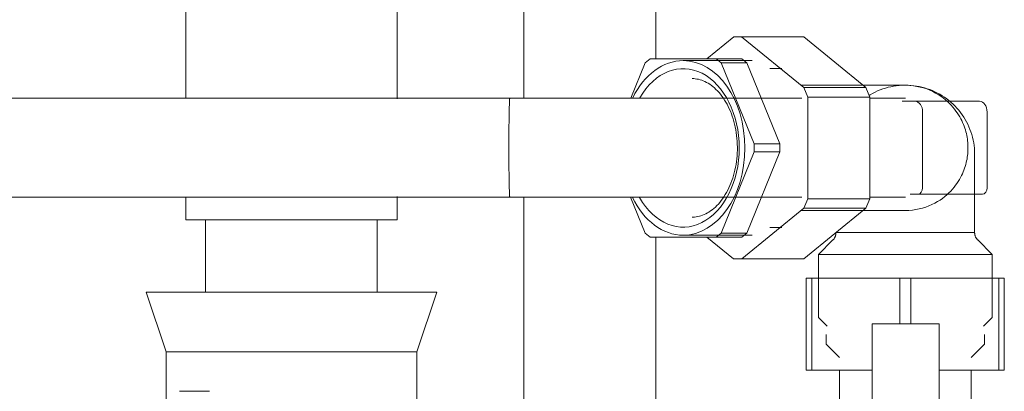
# Model space of a CAD drawing. Header units: millimetres. Extents: x -20716 to -17420, y -600 to 2500.
# Tile 8 of 14: x -20311 to -20162, y 2001 to 2057. Entities that reach past the tile are written whole.
import ezdxf

# ---------------------------------------------------------------- set-up
doc = ezdxf.new("R2010")
doc.units = ezdxf.units.MM
doc.layers.add('M-EQPM', color=50, linetype='Continuous', lineweight=18)
doc.layers.add('P-PIPE', color=3, linetype='Continuous', lineweight=18)

# ---------------------------------------------------------------- blocks, each defined once
blk = doc.blocks.new('HC_Heat Pump_GM_Saunier Duval_GeniaSet TEK_IS_kit complet_2C - HA 10-7_2 STB-985960-Coupe vue face')
at = {"layer": 'M-EQPM'}
for p, q in [((-20202.74, 2054.71), (-20206.82, 2051.37)), ((-20201.55, 2054.71), (-20202.74, 2054.71)), ((-20192.13, 2047.02), (-20201.55, 2054.71)), ((-20192.13, 2054.71), (-20201.55, 2054.71)), ((-20192.13, 2054.71), (-20182.71, 2047.02)), ((-20215.42, 2051.37), (-20216.16, 2050.77)), ((-20205.39, 2051.37), (-20215.42, 2051.37)), ((-20204.64, 2050.77), (-20205.39, 2051.37)), ((-20201.5, 2051.37), (-20205.39, 2051.37)), ((-20201.5, 2051.37), (-20200.76, 2050.77)), ((-20216.16, 2050.77), (-20218.35, 2045.41)), ((-20205.43, 2051.1), (-20210.4, 2051.1)), ((-20199.95, 2051.1), (-20205.43, 2051.1)), ((-20199.63, 2038.48), (-20204.64, 2050.77)), ((-20204.64, 2050.77), (-20200.76, 2050.77)), ((-20200.76, 2050.77), (-20195.74, 2038.48)), ((-20195.47, 2049.91), (-20197.25, 2049.91)), ((-20176.74, 2047.36), (-20192.52, 2047.36)), ((-20191.54, 2045.57), (-20192.13, 2047.02)), ((-20182.71, 2047.02), (-20192.13, 2047.02)), ((-20182.71, 2047.02), (-20182.12, 2045.57)), ((-20236.67, 2045.42), (-20339.84, 2045.42)), ((-20192.45, 2045.42), (-20221.1, 2045.42)), ((-20191.54, 2030.17), (-20191.54, 2045.57)), ((-20182.12, 2045.57), (-20191.54, 2045.57)), ((-20182.12, 2045.57), (-20182.12, 2030.17)), ((-20176.74, 2045.42), (-20182.12, 2045.42)), ((-20175.28, 2044.94), (-20177.22, 2044.94)), ((-20165.51, 2044.94), (-20175.28, 2044.94)), ((-20174.12, 2031.84), (-20174.12, 2043.31)), ((-20164.36, 2043.31), (-20164.36, 2031.84)), ((-20199.63, 2037.27), (-20199.63, 2038.48)), ((-20199.63, 2038.48), (-20195.74, 2038.48)), ((-20195.74, 2038.48), (-20195.74, 2037.27)), ((-20204.64, 2024.98), (-20199.63, 2037.27)), ((-20195.74, 2037.27), (-20200.76, 2024.98)), ((-20199.63, 2037.27), (-20195.74, 2037.27)), ((-20166.24, 2025.04), (-20166.24, 2036.88)), ((-20339.84, 2030.41), (-20236.67, 2030.41)), ((-20221.1, 2030.41), (-20192.45, 2030.41)), ((-20218.38, 2030.41), (-20216.16, 2024.98)), ((-20182.12, 2030.41), (-20176.74, 2030.41)), ((-20176.01, 2030.86), (-20174.82, 2030.86)), ((-20174.82, 2030.86), (-20165.05, 2030.86)), ((-20192.13, 2028.74), (-20191.54, 2030.17)), ((-20182.12, 2030.17), (-20191.54, 2030.17)), ((-20182.12, 2030.17), (-20182.71, 2028.74)), ((-20201.52, 2021.05), (-20192.13, 2028.74)), ((-20192.52, 2028.39), (-20176.74, 2028.39)), ((-20182.71, 2028.74), (-20192.13, 2028.74)), ((-20182.71, 2028.74), (-20192.1, 2021.05)), ((-20282.75, 2027), (-20282.75, 2016)), ((-20256.75, 2016), (-20256.75, 2027)), ((-20197.25, 2025.84), (-20195.47, 2025.84)), ((-20216.16, 2024.98), (-20215.42, 2024.37)), ((-20215.42, 2024.37), (-20205.39, 2024.37)), ((-20210.4, 2024.65), (-20205.43, 2024.65)), ((-20206.83, 2024.37), (-20202.76, 2021.05)), ((-20205.43, 2024.65), (-20199.95, 2024.65)), ((-20205.39, 2024.37), (-20204.64, 2024.98)), ((-20205.39, 2024.37), (-20201.5, 2024.37)), ((-20204.64, 2024.98), (-20200.76, 2024.98)), ((-20200.76, 2024.98), (-20201.5, 2024.37)), ((-20184.17, 2025.04), (-20187.21, 2025.04)), ((-20166.24, 2025.04), (-20184.17, 2025.04)), ((-20187.71, 2023.93), (-20189.9, 2021.74)), ((-20163.59, 2021.74), (-20165.78, 2023.93)), ((-20189.9, 2021.74), (-20189.9, 2012.16)), ((-20186.05, 2021.74), (-20189.9, 2021.74)), ((-20163.59, 2021.74), (-20186.05, 2021.74)), ((-20163.59, 2012.16), (-20163.59, 2021.74)), ((-20202.76, 2021.05), (-20201.52, 2021.05)), ((-20192.1, 2021.05), (-20201.52, 2021.05)), ((-20190.9, 2018.13), (-20191.75, 2018.13)), ((-20191.75, 2004.2), (-20191.75, 2018.13)), ((-20190.9, 2018.13), (-20177.6, 2018.13)), ((-20190.9, 2004.2), (-20190.9, 2018.13)), ((-20175.9, 2018.13), (-20177.6, 2018.13)), ((-20177.6, 2011.18), (-20177.6, 2018.13)), ((-20175.9, 2018.13), (-20162.6, 2018.13)), ((-20175.9, 2011.18), (-20175.9, 2018.13)), ((-20161.75, 2018.13), (-20162.6, 2018.13)), ((-20162.6, 2004.2), (-20162.6, 2018.13)), ((-20161.75, 2004.2), (-20161.75, 2018.13)), ((-20291.75, 2016), (-20288.75, 2007)), ((-20284.11, 2016), (-20291.75, 2016)), ((-20247.75, 2016), (-20284.11, 2016)), ((-20250.75, 2007), (-20247.75, 2016)), ((-20189.9, 2012.16), (-20188.61, 2010.87)), ((-20171.6, 2011.2), (-20181.76, 2011.2)), ((-20181.76, 2011.2), (-20181.76, 2011.18)), ((-20181.76, 2007.55), (-20181.76, 2011.18)), ((-20171.6, 2011.18), (-20171.6, 2011.2)), ((-20171.6, 2011.18), (-20171.6, 2007.55)), ((-20164.88, 2010.87), (-20163.59, 2012.16)), ((-20188.75, 2009.63), (-20188.75, 2008.12)), ((-20164.75, 2008.12), (-20164.75, 2009.63)), ((-20188.75, 2008.12), (-20186.74, 2006.12)), ((-20166.75, 2006.12), (-20164.75, 2008.12)), ((-20288.75, 2007), (-20288.75, 1998.42)), ((-20288.75, 2007), (-20282.15, 2007)), ((-20282.15, 2007), (-20250.75, 2007)), ((-20250.75, 1992.03), (-20250.75, 2007)), ((-20181.76, 2007.55), (-20181.76, 2005.77)), ((-20171.6, 2005.77), (-20171.6, 2007.55)), ((-20181.76, 1995.16), (-20181.76, 2005.77)), ((-20171.6, 2005.77), (-20171.6, 1995.16)), ((-20191.75, 2004.2), (-20190.9, 2004.2)), ((-20181.76, 2004.2), (-20190.9, 2004.2)), ((-20186.74, 2004.2), (-20186.74, 1996.19)), ((-20162.6, 2004.2), (-20171.6, 2004.2)), ((-20166.75, 1996.19), (-20166.75, 2004.2)), ((-20162.6, 2004.2), (-20161.75, 2004.2)), ((-20282.15, 2001), (-20286.72, 2001))]:
    blk.add_line(p, q, dxfattribs=at)
at = {"layer": 'M-EQPM', "flags": 128}
for points in [[(-20209.06, 2048.38), (-20208.81, 2048.37), (-20208.57, 2048.35), (-20208.33, 2048.31), (-20208.08, 2048.27), (-20207.84, 2048.2), (-20207.59, 2048.12), (-20207.35, 2048.03), (-20207.1, 2047.93), (-20206.86, 2047.8), (-20206.62, 2047.67), (-20206.37, 2047.51), (-20206.13, 2047.34), (-20205.89, 2047.16), (-20205.66, 2046.96), (-20205.43, 2046.74), (-20205.2, 2046.51), (-20204.97, 2046.27), (-20204.75, 2046.01), (-20204.54, 2045.73), (-20204.33, 2045.44), (-20204.13, 2045.13), (-20203.94, 2044.82), (-20203.75, 2044.49), (-20203.58, 2044.14), (-20203.41, 2043.79), (-20203.25, 2043.42), (-20203.1, 2043.05), (-20202.96, 2042.66), (-20202.83, 2042.27), (-20202.71, 2041.86), (-20202.61, 2041.45), (-20202.51, 2041.04), (-20202.43, 2040.61), (-20202.36, 2040.19), (-20202.3, 2039.75), (-20202.25, 2039.32), (-20202.22, 2038.88), (-20202.2, 2038.44), (-20202.19, 2037.99), (-20202.19, 2037.55), (-20202.21, 2037.11), (-20202.23, 2036.67), (-20202.27, 2036.23), (-20202.33, 2035.8), (-20202.39, 2035.37), (-20202.47, 2034.94), (-20202.56, 2034.52), (-20202.66, 2034.11), (-20202.77, 2033.7), (-20202.89, 2033.3), (-20203.02, 2032.91), (-20203.17, 2032.53), (-20203.32, 2032.16), (-20203.48, 2031.8), (-20203.66, 2031.45), (-20203.84, 2031.11), (-20204.03, 2030.79), (-20204.22, 2030.47), (-20204.43, 2030.18), (-20204.64, 2029.89), (-20204.85, 2029.62), (-20205.07, 2029.37), (-20205.3, 2029.13), (-20205.53, 2028.9), (-20205.77, 2028.7), (-20206, 2028.5), (-20206.24, 2028.33), (-20206.49, 2028.16), (-20206.73, 2028.02), (-20206.97, 2027.89), (-20207.22, 2027.77), (-20207.46, 2027.67), (-20207.71, 2027.59), (-20207.95, 2027.52), (-20208.19, 2027.46), (-20208.44, 2027.42), (-20208.68, 2027.39), (-20208.93, 2027.38), (-20209.06, 2027.37)], [(-20182.23, 2045.83), (-20182.07, 2045.93), (-20181.7, 2046.14), (-20181.33, 2046.33), (-20180.94, 2046.5), (-20180.56, 2046.66), (-20180.16, 2046.81), (-20179.76, 2046.93), (-20179.36, 2047.05), (-20178.95, 2047.14), (-20178.54, 2047.22), (-20178.12, 2047.29), (-20177.7, 2047.33), (-20177.28, 2047.36), (-20176.87, 2047.37), (-20176.75, 2047.38)], [(-20176.74, 2047.38), (-20176.32, 2047.37), (-20175.9, 2047.34), (-20175.48, 2047.3), (-20175.07, 2047.24), (-20174.65, 2047.17), (-20174.24, 2047.07), (-20173.84, 2046.97), (-20173.44, 2046.84), (-20173.04, 2046.7), (-20172.65, 2046.55), (-20172.27, 2046.37), (-20171.89, 2046.19), (-20171.52, 2045.99), (-20171.16, 2045.77), (-20170.81, 2045.54), (-20170.47, 2045.3), (-20170.14, 2045.04), (-20169.82, 2044.77), (-20169.51, 2044.49), (-20169.21, 2044.19), (-20168.92, 2043.88), (-20168.65, 2043.57), (-20168.39, 2043.24), (-20168.14, 2042.9), (-20167.9, 2042.55), (-20167.68, 2042.19), (-20167.48, 2041.82), (-20167.29, 2041.45), (-20167.11, 2041.07), (-20166.95, 2040.68), (-20166.81, 2040.29), (-20166.68, 2039.89), (-20166.57, 2039.48), (-20166.47, 2039.07), (-20166.39, 2038.66), (-20166.33, 2038.25), (-20166.28, 2037.83), (-20166.25, 2037.41), (-20166.24, 2036.99), (-20166.24, 2036.88)], [(-20167.25, 2037.87), (-20167.26, 2038.14), (-20167.27, 2038.41), (-20167.29, 2038.68), (-20167.31, 2038.95), (-20167.35, 2039.22), (-20167.39, 2039.49), (-20167.44, 2039.77), (-20167.5, 2040.04), (-20167.57, 2040.32), (-20167.65, 2040.59), (-20167.74, 2040.87), (-20167.84, 2041.15), (-20167.95, 2041.44), (-20168.07, 2041.72), (-20168.2, 2042.01), (-20168.34, 2042.3), (-20168.5, 2042.59), (-20168.68, 2042.88), (-20168.87, 2043.17), (-20169.07, 2043.46), (-20169.29, 2043.75), (-20169.53, 2044.04), (-20169.79, 2044.33), (-20170.06, 2044.62), (-20170.36, 2044.9), (-20170.68, 2045.18), (-20171.02, 2045.45), (-20171.38, 2045.71), (-20171.76, 2045.95), (-20172.17, 2046.19), (-20172.6, 2046.41), (-20173.04, 2046.61), (-20173.51, 2046.8), (-20173.99, 2046.96), (-20174.49, 2047.09), (-20175.01, 2047.2), (-20175.53, 2047.29), (-20176.06, 2047.34), (-20176.6, 2047.36), (-20176.74, 2047.36)], [(-20221.1, 2045.42), (-20221.71, 2045.42), (-20222.33, 2045.42), (-20222.97, 2045.42), (-20223.64, 2045.42), (-20224.32, 2045.42), (-20225.03, 2045.42), (-20225.75, 2045.42), (-20226.49, 2045.42), (-20227.24, 2045.42), (-20228, 2045.42), (-20228.78, 2045.42), (-20229.57, 2045.42), (-20230.37, 2045.42), (-20231.18, 2045.42), (-20231.99, 2045.42), (-20232.81, 2045.42), (-20233.64, 2045.42), (-20234.47, 2045.42), (-20235.3, 2045.42), (-20236.14, 2045.42), (-20236.67, 2045.42)], [(-20176.74, 2028.39), (-20176.21, 2028.4), (-20175.67, 2028.45), (-20175.15, 2028.52), (-20174.63, 2028.62), (-20174.13, 2028.75), (-20173.64, 2028.91), (-20173.17, 2029.08), (-20172.71, 2029.28), (-20172.28, 2029.5), (-20171.87, 2029.73), (-20171.48, 2029.98), (-20171.12, 2030.23), (-20170.77, 2030.5), (-20170.45, 2030.77), (-20170.14, 2031.06), (-20169.86, 2031.34), (-20169.6, 2031.63), (-20169.35, 2031.92), (-20169.13, 2032.21), (-20168.92, 2032.5), (-20168.73, 2032.8), (-20168.55, 2033.09), (-20168.39, 2033.38), (-20168.24, 2033.67), (-20168.1, 2033.95), (-20167.98, 2034.24), (-20167.86, 2034.52), (-20167.76, 2034.8), (-20167.67, 2035.08), (-20167.59, 2035.36), (-20167.52, 2035.64), (-20167.46, 2035.91), (-20167.4, 2036.18), (-20167.36, 2036.46), (-20167.32, 2036.73), (-20167.29, 2037), (-20167.27, 2037.27), (-20167.26, 2037.53), (-20167.25, 2037.8), (-20167.25, 2037.87)], [(-20236.67, 2030.41), (-20235.84, 2030.41), (-20235, 2030.41), (-20234.17, 2030.41), (-20233.34, 2030.41), (-20232.52, 2030.41), (-20231.7, 2030.41), (-20230.89, 2030.41), (-20230.08, 2030.41), (-20229.29, 2030.41), (-20228.5, 2030.41), (-20227.73, 2030.41), (-20226.97, 2030.41), (-20226.22, 2030.41), (-20225.49, 2030.41), (-20224.77, 2030.41), (-20224.08, 2030.41), (-20223.4, 2030.41), (-20222.74, 2030.41), (-20222.1, 2030.41), (-20221.49, 2030.41), (-20221.1, 2030.41)], [(-20187.71, 2023.93), (-20187.67, 2023.97), (-20187.63, 2024.02), (-20187.59, 2024.07), (-20187.55, 2024.12), (-20187.51, 2024.17), (-20187.48, 2024.23), (-20187.45, 2024.28), (-20187.42, 2024.34), (-20187.39, 2024.39), (-20187.37, 2024.45), (-20187.34, 2024.51), (-20187.32, 2024.57), (-20187.31, 2024.63), (-20187.29, 2024.69), (-20187.28, 2024.75), (-20187.27, 2024.82), (-20187.26, 2024.88), (-20187.25, 2024.94), (-20187.25, 2025)], [(-20166.24, 2025.04), (-20166.24, 2024.97), (-20166.23, 2024.91), (-20166.23, 2024.85), (-20166.22, 2024.79), (-20166.21, 2024.72), (-20166.19, 2024.66), (-20166.18, 2024.6), (-20166.16, 2024.54), (-20166.14, 2024.48), (-20166.11, 2024.42), (-20166.09, 2024.37), (-20166.06, 2024.31), (-20166.03, 2024.25), (-20165.99, 2024.2), (-20165.96, 2024.15), (-20165.92, 2024.1), (-20165.88, 2024.05), (-20165.84, 2024), (-20165.8, 2023.95), (-20165.78, 2023.93)]]:
    blk.add_lwpolyline(points, dxfattribs=at)
at = {"layer": 'M-EQPM'}
for centre, major_axis, start_param, end_param in [((-20210.4, 2037.87), (0, 13.22), 0, 0.959333), ((-20210.4, 2037.87), (0, 12), 4.712389, 7.167429), ((-20210.4, 2037.87), (0, 13.22), 3.141593, 6.283185), ((-20175.28, 2043.31), (0, 1.63), 4.712389, 6.283185), ((-20165.51, 2043.31), (0, 1.63), 4.712389, 6.283185), ((-20210.4, 2037.87), (0, 12), 2.24898, 4.712389), ((-20174.82, 2031.84), (0, 0.983), 3.141593, 4.712389), ((-20165.05, 2031.84), (0, 0.983), 3.141593, 4.712389), ((-20210.4, 2037.87), (0, 13.22), 2.176327, 3.141593)]:
    blk.add_ellipse(centre, major_axis=major_axis, ratio=0.707107, start_param=start_param, end_param=end_param, dxfattribs=at)
for points in [[(-20236.81, 2037.91), (-20236.81, 2038.79), (-20236.8, 2040.53), (-20236.78, 2042.84), (-20236.74, 2044.55), (-20236.7, 2045.46), (-20236.66, 2045.46), (-20236.64, 2045.31)], [(-20236.64, 2030.52), (-20236.66, 2030.37), (-20236.7, 2030.37), (-20236.74, 2031.28), (-20236.78, 2032.99), (-20236.8, 2035.29), (-20236.81, 2037.04), (-20236.81, 2037.91)]]:
    blk.add_open_spline(points, degree=3, dxfattribs=at)

msp = doc.modelspace()

# ---------------------------------------------------------------- linework, layer by layer
at = {"layer": 'P-PIPE', "color": 5}
for p, q in [((-20285.75, 2158.89), (-20285.75, 2045.36)), ((-20253.75, 2045.33), (-20253.75, 2158.89)), ((-20285.75, 2030.47), (-20285.75, 2027)), ((-20253.75, 2027), (-20253.75, 2030.5)), ((-20285.75, 2027), (-20253.75, 2027))]:
    msp.add_line(p, q, dxfattribs=at)
at = {"layer": 'P-PIPE', "color": 1}
for p, q in [((-20234.54, 2158.89), (-20234.54, 2045.35)), ((-20214.54, 2051.37), (-20214.54, 2158.89)), ((-20234.54, 2030.47), (-20234.54, 1995.15)), ((-20214.54, 1997.55), (-20214.54, 2024.37))]:
    msp.add_line(p, q, dxfattribs=at)

# ---------------------------------------------------------------- block references
at = {"layer": 'M-EQPM'}
msp.add_blockref('HC_Heat Pump_GM_Saunier Duval_GeniaSet TEK_IS_kit complet_2C - HA 10-7_2 STB-985960-Coupe vue face', (0, 0), dxfattribs=at)

doc.saveas('drawing.dxf')
